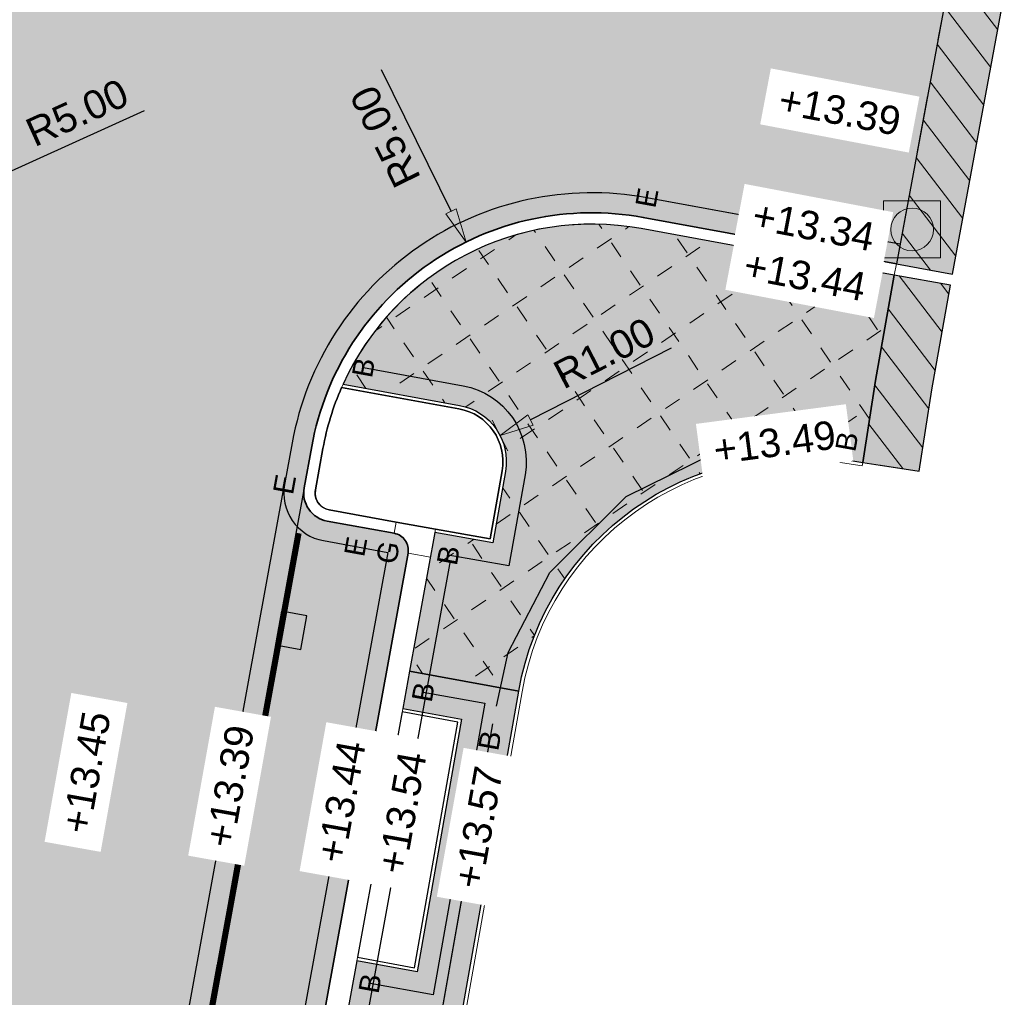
# Model space of a CAD drawing. Header units: metres. Extents: x 131295 to 132236, y 397710 to 398702.
# Tile 105 of 127: x 131675 to 131693, y 398551 to 398568. Entities that reach past the tile are written whole.
import ezdxf
from ezdxf.enums import TextEntityAlignment as Align

# ---------------------------------------------------------------- set-up
doc = ezdxf.new("R2010")
doc.units = ezdxf.units.M
doc.linetypes.add('AL-MATERIAALS', pattern=[2, 1, -1])
doc.linetypes.add('MA-1-3', pattern=[4, 1, -3])
doc.layers.get('Defpoints').update_dxf_attribs({"color": 128})
for name, color, linetype, lineweight in [('N-IE-markering 1 - 3 streep 0.10', 255, 'MA-1-3', 18), ('N-IE-te stellen putdeksel', 190, 'Continuous', 18), ('N-KO-opsluitband 60x200mm', 2, 'Continuous', 25), ('N-KO-opsluitband achterkant', 8, 'Continuous', 5), ('N-KO-tekst banden', 1, 'Continuous', 18), ('N-KO-trottoirband 180-200x250mm', 3, 'Continuous', 35), ('N-KO-trottoirband 380-400x250mm', 3, 'Continuous', 35), ('N-KO-trottoirband achterkant', 8, 'Continuous', 5), ('N-RI-straatkolk', 7, 'Continuous', 25), ("N-VH-arcering 'MAT' grijs 254", 254, 'Continuous', 18), ('N-VH-arcering bouwweg', 8, 'Continuous', 5), ('N-VH-arcering herstraten', 1, 'Continuous', 18), ('X-AL-maatvoering', 1, 'Continuous', 18), ('X-AL-materiaalscheiding', 1, 'AL-MATERIAALS', 18), ('X-AL-planhoogte', 190, 'Continuous', 25)]:
    doc.layers.add(name, color=color, linetype=linetype, lineweight=lineweight)
doc.layers.add("N-VH-arcering 'MAT' kleur 1 (heiderood)", color=7, linetype='Continuous', lineweight=18, true_color=0xd98c8c)
doc.layers.add("N-VH-arcering 'MAT' kleur 5 (roodbruin)", color=7, linetype='Continuous', lineweight=18, true_color=0xc5a6a0)
for name, color, linetype, plot in [('X-AL-contourlijnen', 30, 'Continuous', False), ('X-AL-hulplijn bandenlijnnummers', 30, 'Continuous', False), ('X-AL-hulplijn hoogtetekst', 190, 'Continuous', False)]:
    doc.layers.add(name, color=color, linetype=linetype, plot=plot)
doc.styles.add('CS Annotative', font='arial.ttf')
doc.dimstyles.new('CS Annotative', dxfattribs={"dimtxt": 2.5, "dimasz": 3, "dimexe": 0.18, "dimexo": 0.0625, "dimgap": 1, "dimtad": 1, "dimzin": 0, "dimdsep": 46, "dimtxsty": 'CS Annotative', "dimblk": 'CS Dimensionpijl', "dimcen": 0, "dimse1": 1, "dimse2": 1, "dimclrd": 256, "dimclre": 256, "dimclrt": 2, "dimadec": 0, "dimazin": 0, "dimtm": 1e-09, "dimtfac": 1, "dimtofl": 0, "dimtmove": 1, "dimatfit": 3, "dimfxl": 1, "dimtfillclr": 256, "dimtolj": 1, "dimtzin": 0, "dimarcsym": 0})
pattern_1 = [(307.33, (0, 0), (0.3975780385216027, 0.3032024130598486), [])]

# ---------------------------------------------------------------- blocks, each defined once
blk = doc.blocks.new('*U121')
blk.add_lwpolyline([(1.910961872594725, -1.913302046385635), (2.501110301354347, 1.028079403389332), (0.2950742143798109, 1.470690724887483), (-0.2950742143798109, -1.470690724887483)], close=True)
blk.add_solid([(1.910961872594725, -1.913302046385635), (-0.2950742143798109, -1.470690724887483), (1.910961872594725, -1.913302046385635), (2.501110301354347, 1.028079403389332)])
blk = doc.blocks.new('CS Dimensionpijl')
h = blk.add_hatch(color=256)
h.dxf.hatch_style = 1
h.paths.add_polyline_path([(-1, -0.1666666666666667), (0, 0), (-1, 0.1666666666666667)])
at = {"flags": 128}
blk.add_lwpolyline([(0, 0.5), (0, -0.5)], dxfattribs=at)
blk.add_lwpolyline([(-1, -0.1666666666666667), (0, 0), (-1, 0.1666666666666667)], close=True, dxfattribs=at)
blk = doc.blocks.new('*D179')
at = {"layer": 'Defpoints', "color": 0, "transparency": 16777216}
for p in [(131674.4469009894, 398564.926561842), (131669.8931853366, 398562.86169532)]:
    blk.add_point(p, dxfattribs=at)
at = {"layer": 'X-AL-maatvoering', "lineweight": -2, "transparency": 16777216}
blk.add_line((131677.5211871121, 398566.3205861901), (131674.9933468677, 398565.1743458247), dxfattribs=at)
at = {"layer": 'X-AL-maatvoering', "lineweight": -2, "transparency": 16777216, "xscale": 0.6000000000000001, "yscale": 0.6000000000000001, "zscale": 0.6000000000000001, "rotation": 204.3917504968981}
blk.add_blockref('CS Dimensionpijl', (131674.4469009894, 398564.926561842), dxfattribs=at)
at = {"layer": 'X-AL-maatvoering', "color": 2, "transparency": 16777216, "insert": (131676.3424687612, 398566.2860070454), "char_height": 0.5, "attachment_point": 5, "rotation": 24.391750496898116, "style": 'CS Annotative'}
blk.add_mtext('\\A1;R5.00', dxfattribs=at)
blk = doc.blocks.new('*D181')
at = {"layer": 'Defpoints', "color": 0, "transparency": 16777216}
for p in [(131683.7683763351, 398560.6173075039), (131682.8778707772, 398560.1623351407)]:
    blk.add_point(p, dxfattribs=at)
at = {"layer": 'X-AL-maatvoering', "lineweight": -2, "transparency": 16777216}
blk.add_line((131686.7743489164, 398562.1531030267), (131684.3026796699, 398560.8902909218), dxfattribs=at)
at = {"layer": 'X-AL-maatvoering', "lineweight": -2, "transparency": 16777216, "xscale": 0.6000000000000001, "yscale": 0.6000000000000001, "zscale": 0.6000000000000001, "rotation": 207.063156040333}
blk.add_blockref('CS Dimensionpijl', (131683.7683763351, 398560.6173075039), dxfattribs=at)
at = {"layer": 'X-AL-maatvoering', "color": 2, "transparency": 16777216, "insert": (131685.5985231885, 398562.0636238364), "char_height": 0.5, "attachment_point": 5, "rotation": 27.063156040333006, "style": 'CS Annotative'}
blk.add_mtext('\\A1;R1.00', dxfattribs=at)
blk = doc.blocks.new('*D309')
at = {"layer": 'Defpoints', "color": 0, "transparency": 16777216}
for p in [(131683.1728209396, 398564.0154957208), (131685.3803580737, 398559.5292077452)]:
    blk.add_point(p, dxfattribs=at)
at = {"layer": 'X-AL-maatvoering', "lineweight": -2, "transparency": 16777216}
blk.add_line((131681.6824773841, 398567.0442603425), (131682.9079164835, 398564.5538502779), dxfattribs=at)
at = {"layer": 'X-AL-maatvoering', "lineweight": -2, "transparency": 16777216, "xscale": 0.6000000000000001, "yscale": 0.6000000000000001, "zscale": 0.6000000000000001, "rotation": 296.2001005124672}
blk.add_blockref('CS Dimensionpijl', (131683.1728209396, 398564.0154957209), dxfattribs=at)
at = {"layer": 'X-AL-maatvoering', "color": 2, "transparency": 16777216, "insert": (131681.7542354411, 398565.8672202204), "char_height": 0.5, "attachment_point": 5, "rotation": 116.20010051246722, "style": 'CS Annotative'}
blk.add_mtext('\\A1;R5.00', dxfattribs=at)
blk = doc.blocks.new('CS te stellen put(deksel)')
at = {"flags": 128}
blk.add_lwpolyline([(-0.5, -0.5), (0.5, -0.5), (0.5, 0.5), (-0.5000000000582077, 0.5), (-0.5, -0.5)], close=True, dxfattribs=at)
blk.add_circle((0.0001273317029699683, 0.0003214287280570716), 0.3749999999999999)

msp = doc.modelspace()

# ---------------------------------------------------------------- hatches: boundary and pattern name
at = {"layer": "N-VH-arcering 'MAT' grijs 254"}
h = msp.add_hatch(color=256, dxfattribs=at)
h.dxf.hatch_style = 1
edge = h.paths.add_edge_path()
edge.add_arc((131685.3803580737, 398559.5292077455), 4.799999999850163, 79.59626660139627, 155.5055167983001)
edge.add_line((131681.0123523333, 398561.5193147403), (131683.0574081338, 398561.1460862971))
edge.add_arc((131682.8778707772, 398560.1623351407), 1.000000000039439, -10.007779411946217, 79.65718669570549, ccw=False)
edge.add_line((131683.8626549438, 398559.9885532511), (131683.6413128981, 398558.734256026))
edge.add_line((131683.6413128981, 398558.734256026), (131682.6252151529, 398558.9122947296))
edge.add_line((131682.6252151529, 398558.9122947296), (131682.1806921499, 398556.4789824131))
edge.add_line((131682.1806921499, 398556.4789824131), (131684.0955087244, 398556.1291793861))
edge.add_arc((131689.0194295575, 398555.2602699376), 4.999999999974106, 81.1011287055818, 169.9922205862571, ccw=False)
edge.add_line((131689.7928841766, 398560.2000845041), (131690.1371848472, 398560.1461754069))
edge.add_line((131690.1371848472, 398560.1461754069), (131690.362, 398561.5820000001))
edge.add_line((131690.362, 398561.5820000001), (131690.6911692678, 398563.4343662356))
edge.add_line((131690.6911692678, 398563.4343662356), (131686.2471575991, 398564.2502943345))
h = msp.add_hatch(color=256, dxfattribs=at)
h.dxf.hatch_style = 1
h.paths.add_polyline_path([(131691.6757446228, 398563.2594051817), (131690.6911692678, 398563.4343662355), (131690.362, 398561.582), (131690.1371848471, 398560.1461754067), (131691.1251477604, 398559.9914844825), (131691.3483732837, 398561.4171566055)])
h = msp.add_hatch(color=256, dxfattribs=at)
h.dxf.hatch_style = 1
edge = h.paths.add_edge_path()
edge.add_line((131677.0328371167, 398528.2785714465), (131675.0575144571, 398517.4573838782))
edge.add_line((131675.0575144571, 398517.4573838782), (131676.1888204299, 398517.2508728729))
edge.add_line((131676.1888204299, 398517.2508728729), (131675.4705212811, 398513.3158955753))
edge.add_line((131675.4705212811, 398513.3158955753), (131674.3392153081, 398513.5224065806))
edge.add_line((131674.3392153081, 398513.5224065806), (131673.4952138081, 398508.8988082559))
edge.add_line((131673.4952138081, 398508.8988082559), (131672.806592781, 398509.024510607))
edge.add_line((131672.806592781, 398509.024510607), (131671.6260995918, 398509.2400003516))
edge.add_arc((131671.5722271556, 398508.9448770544), 0.2999999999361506, 79.65500664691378, 169.6550066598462)
edge.add_arc((131680.9177982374, 398507.2389165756), 9.79999999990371, 169.6550066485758, 201.8939422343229)
edge.add_line((131671.8246165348, 398503.5845976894), (131682.0980583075, 398501.7386180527))
edge.add_arc((131681.9212059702, 398500.7543806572), 0.9999999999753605, -9.559727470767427, 79.81352924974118, ccw=False)
edge.add_line((131682.9073189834, 398500.5883049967), (131682.2323065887, 398496.5802612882))
edge.add_line((131682.2323065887, 398496.5802612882), (131685.2525119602, 398495.6504097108))
edge.add_line((131685.2525119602, 398495.6504097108), (131686.3560717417, 398500.9456116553))
edge.add_line((131686.3560717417, 398500.9456116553), (131686.756160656, 398503.1269954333))
edge.add_line((131686.756160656, 398503.1269954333), (131679.9490213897, 398504.3754969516))
edge.add_line((131679.9490213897, 398504.3754969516), (131678.748663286, 398504.8361364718))
edge.add_line((131678.748663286, 398504.8361364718), (131677.49233462, 398505.689384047))
edge.add_line((131677.49233462, 398505.689384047), (131676.7706104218, 398506.5856371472))
edge.add_line((131676.7706104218, 398506.5856371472), (131676.1621349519, 398507.6887012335))
edge.add_line((131676.1621349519, 398507.6887012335), (131675.8558561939, 398508.8695121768))
edge.add_line((131675.8558561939, 398508.8695121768), (131675.7709815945, 398509.8915060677))
edge.add_arc((131680.7375503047, 398509.3142754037), 4.999999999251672, 169.6550066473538, 173.3706420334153, ccw=False)
edge.add_line((131675.8188286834, 398510.2121493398), (131681.04226834, 398538.8271302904))
edge.add_line((131681.04226834, 398538.8271302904), (131684.0955087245, 398556.1291793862))
edge.add_line((131684.0955087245, 398556.1291793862), (131682.1806921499, 398556.4789824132))
edge.add_line((131682.1806921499, 398556.4789824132), (131682.0609311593, 398555.8234125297))
edge.add_line((131682.0609311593, 398555.8234125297), (131683.0943557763, 398555.6347689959))
edge.add_line((131683.0943557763, 398555.6347689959), (131682.3123237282, 398551.2031634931))
edge.add_line((131682.3123237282, 398551.2031634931), (131681.2528446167, 398551.3965630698))
edge.add_line((131681.2528446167, 398551.3965630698), (131679.9958211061, 398544.5103527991))
edge.add_line((131679.9958211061, 398544.5103527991), (131681.0958294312, 398544.3095549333))
edge.add_line((131681.0958294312, 398544.3095549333), (131680.400689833, 398540.3703500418))
edge.add_line((131680.400689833, 398540.3703500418), (131679.2775219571, 398540.5753755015))
edge.add_line((131679.2775219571, 398540.5753755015), (131677.7511362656, 398532.2135487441))
edge.add_line((131677.7511362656, 398532.2135487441), (131678.882442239, 398532.0070377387))
edge.add_line((131678.882442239, 398532.0070377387), (131678.1641430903, 398528.0720604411))
edge.add_line((131678.1641430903, 398528.0720604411), (131677.0328371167, 398528.2785714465))
at = {"layer": "N-VH-arcering 'MAT' kleur 1 (heiderood)"}
h = msp.add_hatch(color=256, dxfattribs=at)
h.dxf.hatch_style = 1
edge = h.paths.add_edge_path()
edge.add_arc((131680.9177982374, 398507.2389165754), 9.999999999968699, 169.655006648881, 201.1663707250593)
edge.add_line((131671.5924393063, 398503.6281436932), (131662.9253354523, 398505.2537025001))
edge.add_arc((131655.5242959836, 398511.9786273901), 9.99999999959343, 317.7402710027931, 334.4923612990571)
edge.add_arc((131655.5242728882, 398511.9786348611), 10.00002406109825, 334.4923796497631, 349.657168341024)
edge.add_line((131665.3618075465, 398510.1832538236), (131666.1723255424, 398514.6243882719))
edge.add_line((131666.1723255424, 398514.6243882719), (131668.0759277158, 398525.0549245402))
edge.add_line((131668.0759277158, 398525.0549245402), (131670.2303778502, 398536.8599396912))
edge.add_line((131670.2303778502, 398536.8599396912), (131670.6077810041, 398538.9278702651))
edge.add_line((131670.6077810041, 398538.9278702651), (131672.7622292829, 398550.7328841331))
edge.add_line((131672.7622292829, 398550.7328841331), (131673.2284373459, 398553.2874094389))
edge.add_line((131673.2284373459, 398553.2874094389), (131674.4851885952, 398560.1736113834))
edge.add_line((131674.4851885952, 398560.1736113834), (131674.8119411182, 398561.9640085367))
edge.add_arc((131669.8931853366, 398562.8616953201), 4.999999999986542, 349.6571866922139, 439.3503704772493)
edge.add_line((131670.8171988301, 398567.7755735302), (131667.906, 398568.323))
edge.add_line((131667.906, 398568.323), (131668.6009408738, 398572.116825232))
edge.add_line((131668.6009408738, 398572.116825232), (131671.4976140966, 398571.5861321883))
edge.add_arc((131672.3985087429, 398576.5043014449), 5.00000000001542, 259.6198179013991, 349.6726435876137)
edge.add_line((131677.3175065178, 398575.6079416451), (131677.4849990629, 398576.5270987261))
edge.add_line((131677.4849990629, 398576.5270987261), (131683.2673388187, 398575.4734172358))
edge.add_line((131683.2673388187, 398575.4734172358), (131683.2125967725, 398575.1732826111))
edge.add_arc((131688.131449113, 398574.2761250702), 5.000000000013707, 169.6633514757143, 259.4742436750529)
edge.add_line((131687.2180615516, 398569.3602606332), (131691.6391666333, 398568.5387950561))
edge.add_line((131691.6391666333, 398568.5387950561), (131690.7272859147, 398563.6310781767))
edge.add_line((131690.7272859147, 398563.6310781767), (131686.2832742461, 398564.4470062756))
edge.add_arc((131685.3803580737, 398559.5292077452), 5.000000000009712, 79.59626660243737, 169.6550066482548)
edge.add_line((131680.4616364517, 398560.4270816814), (131680.3284565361, 398559.6974971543))
edge.add_line((131680.3284565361, 398559.6974971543), (131671.0803549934, 398509.0346644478))
h = msp.add_hatch(color=256, dxfattribs=at)
h.dxf.hatch_style = 1
h.paths.add_polyline_path([(131692.6223392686, 398568.3561161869), (131691.6391666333, 398568.5387950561), (131690.7272859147, 398563.6310781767), (131691.71045855, 398563.4483993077)])
at = {"layer": "N-VH-arcering 'MAT' kleur 5 (roodbruin)"}
h = msp.add_hatch(color=256, dxfattribs=at)
h.dxf.hatch_style = 1
edge = h.paths.add_edge_path()
edge.add_arc((131681.8571620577, 398558.6052245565), 0.2999999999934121, 349.65500664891, 439.6550066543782)
edge.add_line((131681.9110344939, 398558.9003478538), (131680.7305413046, 398559.1158375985))
edge.add_arc((131680.8203286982, 398559.6077097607), 0.4999999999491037, 169.6550066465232, 259.65500664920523, ccw=False)
edge.add_line((131680.3284565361, 398559.6974971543), (131671.0803549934, 398509.0346644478))
edge.add_arc((131671.5722271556, 398508.9448770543), 0.5000000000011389, 79.65500664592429, 169.6550066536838, ccw=False)
edge.add_line((131671.6620145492, 398509.4367492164), (131672.8425077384, 398509.2212594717))
edge.add_arc((131672.8963801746, 398509.516382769), 0.2999999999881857, 259.6550066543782, 349.65500664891)
edge.add_line((131673.1915034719, 398509.4625103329), (131682.1522853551, 398558.5513521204))
at = {"layer": 'N-VH-arcering bouwweg'}
h = msp.add_hatch(dxfattribs=at)
h.set_pattern_fill('CS-BOUWWEG', color=256, angle=179.59)
h.set_pattern_definition([(304.2942045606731, (26430.70172517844, 79676.07251473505), (0.8261552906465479, 0.563442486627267), [0.3, -0.3]), (34.29420456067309, (26430.89824398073, 79676.03536153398), (-0.563442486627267, 0.8261552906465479), [0.3, -0.3])])
edge = h.paths.add_edge_path()
edge.add_arc((131685.3803580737, 398559.5292077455), 4.799999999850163, 79.59626660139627, 155.5055167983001)
edge.add_line((131681.0123523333, 398561.5193147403), (131683.0574081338, 398561.1460862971))
edge.add_arc((131682.8778707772, 398560.1623351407), 1.000000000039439, -10.007779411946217, 79.65718669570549, ccw=False)
edge.add_line((131683.8626549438, 398559.9885532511), (131683.6413128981, 398558.734256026))
edge.add_line((131683.6413128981, 398558.734256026), (131682.6252151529, 398558.9122947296))
edge.add_line((131682.6252151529, 398558.9122947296), (131682.1806921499, 398556.4789824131))
edge.add_line((131682.1806921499, 398556.4789824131), (131684.0955087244, 398556.1291793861))
edge.add_arc((131689.0194295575, 398555.2602699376), 4.999999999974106, 81.1011287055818, 169.9922205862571, ccw=False)
edge.add_line((131689.7928841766, 398560.2000845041), (131690.1371848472, 398560.1461754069))
edge.add_line((131690.1371848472, 398560.1461754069), (131690.362, 398561.5820000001))
edge.add_line((131690.362, 398561.5820000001), (131690.6911692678, 398563.4343662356))
edge.add_line((131690.6911692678, 398563.4343662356), (131686.2471575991, 398564.2502943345))
at = {"layer": 'N-VH-arcering herstraten'}
h = msp.add_hatch(dxfattribs=at)
h.set_pattern_fill('CS-HERSTRATEN', color=256, angle=262.33)
h.set_pattern_definition(pattern_1)
h.paths.add_polyline_path([(131692.6223392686, 398568.3561161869), (131691.6391666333, 398568.5387950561), (131690.7272859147, 398563.6310781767), (131691.71045855, 398563.4483993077)])
h = msp.add_hatch(dxfattribs=at)
h.set_pattern_fill('CS-HERSTRATEN', color=256, angle=262.33)
h.set_pattern_definition(pattern_1)
h.paths.add_polyline_path([(131691.6757446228, 398563.2594051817), (131690.6911692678, 398563.4343662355), (131690.362, 398561.582), (131690.1371848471, 398560.1461754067), (131691.1251477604, 398559.9914844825), (131691.3483732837, 398561.4171566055)])

# ---------------------------------------------------------------- linework, layer by layer
at = {"layer": 'N-IE-markering 1 - 3 streep 0.10', "const_width": 0.1, "flags": 128}
msp.add_lwpolyline([(131671.2732020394, 398509.8126811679), (131680.2339839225, 398558.9015229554)], dxfattribs=at)
at = {"layer": 'N-KO-opsluitband 60x200mm', "flags": 128}
for points in [[(131681.0123523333, 398561.5193147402), (131683.0574081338, 398561.146086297, -0.4125019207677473), (131683.8626549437, 398559.9885532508), (131683.641312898, 398558.7342560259), (131682.6252151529, 398558.9122947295)], [(131686.6971450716, 398503.1378195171), (131679.9490213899, 398504.3754969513), (131678.7486632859, 398504.8361364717), (131677.49233462, 398505.6893840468), (131676.7706104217, 398506.5856371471), (131676.1621349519, 398507.6887012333), (131675.8558561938, 398508.8695121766), (131675.7709815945, 398509.8915060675, -0.01621393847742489), (131675.8188286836, 398510.2121493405), (131681.04226834, 398538.8271302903), (131684.0955087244, 398556.129179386, -0.4085561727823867), (131689.7928841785, 398560.2000845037), (131690.1371848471, 398560.1461754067)]]:
    msp.add_lwpolyline(points, format="xyb", dxfattribs=at)
msp.add_lwpolyline([(131682.0609311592, 398555.8234125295), (131683.0943557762, 398555.6347689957), (131682.3123237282, 398551.2031634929), (131681.2528446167, 398551.3965630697)], dxfattribs=at)
at = {"layer": 'N-KO-opsluitband achterkant', "flags": 128}
for points in [[(131680.9871007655, 398561.4629321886), (131683.0466358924, 398561.0870612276, -0.4125019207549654), (131683.8035678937, 398559.9989801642), (131683.5926401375, 398558.8036984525), (131682.6355704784, 398558.9713943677)], [(131675.830580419, 398509.8845792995, -0.01621393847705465), (131675.877853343, 398510.2013748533), (131681.1013247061, 398538.8165294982), (131684.1545957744, 398556.1187524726, -0.4085561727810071), (131689.7836027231, 398560.140806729), (131690.1262620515, 398560.0866836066), (131690.1371848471, 398560.1461754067)]]:
    msp.add_lwpolyline(points, format="xyb", dxfattribs=at)
msp.add_lwpolyline([(131682.050156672, 398555.7643878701), (131683.0249030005, 398555.5864555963), (131682.2637251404, 398551.2730262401), (131681.2636191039, 398551.4555877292)], dxfattribs=at)
at = {"layer": 'N-KO-trottoirband 180-200x250mm'}
msp.add_lwpolyline([(131690.7272859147, 398563.6310781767), (131686.2832742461, 398564.4470062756, 0.4145138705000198), (131680.4616364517, 398560.4270816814), (131680.3284565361, 398559.6974971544, 0.4142135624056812), (131680.7305413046, 398559.1158375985), (131681.9110344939, 398558.9003478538)], format="xyb", dxfattribs=at)
at = {"layer": 'N-KO-trottoirband 380-400x250mm'}
msp.add_lwpolyline([(131681.9110344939, 398558.9003478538, -0.4142135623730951), (131682.1522853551, 398558.5513521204), (131673.1915034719, 398509.4625103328, -0.4142135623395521), (131672.8425077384, 398509.2212594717)], format="xyb", dxfattribs=at)
at = {"layer": 'N-KO-trottoirband achterkant'}
msp.add_lwpolyline([(131690.7272859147, 398563.6310781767), (131690.6911692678, 398563.4343662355), (131686.2471575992, 398564.2502943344, 0.4145138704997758), (131680.6583853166, 398560.391166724), (131680.5252054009, 398559.6615821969, 0.4142135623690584), (131680.7664562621, 398559.3125864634), (131681.9469494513, 398559.0970967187)], format="xyb", dxfattribs=at)
at = {"layer": 'N-KO-trottoirband achterkant', "flags": 128}
msp.add_lwpolyline([(131681.9110344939, 398558.9003478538), (131681.9469494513, 398559.0970967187), (131682.6355704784, 398558.9713943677), (131682.5457830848, 398558.4795222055), (131682.1522853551, 398558.5513521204)], dxfattribs=at)
at = {"layer": 'N-KO-trottoirband achterkant'}
msp.add_lwpolyline([(131682.5457830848, 398558.4795222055), (131673.5850012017, 398509.3906804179)], dxfattribs=at)
at = {"layer": 'X-AL-contourlijnen', "flags": 128}
msp.add_lwpolyline([(131691.6391666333, 398568.5387950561), (131690.7272859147, 398563.6310781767), (131686.2832742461, 398564.4470062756, 0.4145138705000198), (131680.4616364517, 398560.4270816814), (131680.3284565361, 398559.6974971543), (131671.0803549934, 398509.0346644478, 0.1383672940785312), (131671.5924393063, 398503.6281436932), (131662.9253354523, 398505.2537025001, 0.0732252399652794), (131664.5495747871, 398507.6723131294, 0.06626561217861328), (131665.3618075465, 398510.1832538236), (131666.1723255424, 398514.6243882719), (131668.0759277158, 398525.0549245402), (131670.2303778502, 398536.8599396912), (131670.6077810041, 398538.9278702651), (131672.7622292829, 398550.7328841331), (131673.2284373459, 398553.2874094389), (131674.4851885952, 398560.1736113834), (131674.8119411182, 398561.9640085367, 0.412646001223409), (131670.8171988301, 398567.7755735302), (131667.906, 398568.323)], format="xyb", dxfattribs=at)
for points in [[(131692.6223392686, 398568.3561161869), (131691.6391666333, 398568.5387950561), (131690.7272859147, 398563.6310781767), (131691.71045855, 398563.4483993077)], [(131691.6757446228, 398563.2594051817), (131690.6911692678, 398563.4343662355), (131690.362, 398561.582), (131690.1371848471, 398560.1461754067), (131691.1251477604, 398559.9914844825), (131691.3483732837, 398561.4171566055)], [(131683.0249030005, 398555.5864555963), (131682.050156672, 398555.7643878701), (131681.2636191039, 398551.4555877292), (131682.2637251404, 398551.2730262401)]]:
    msp.add_lwpolyline(points, close=True, dxfattribs=at)
for points in [[(131686.2471575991, 398564.2502943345, 0.3438847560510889), (131681.0123523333, 398561.5193147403), (131683.0574081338, 398561.1460862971, -0.4125019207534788), (131683.8626549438, 398559.9885532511), (131683.6413128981, 398558.734256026), (131682.6252151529, 398558.9122947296), (131682.1806921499, 398556.4789824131), (131684.0955087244, 398556.1291793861, -0.4085561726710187), (131689.7928841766, 398560.2000845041), (131690.1371848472, 398560.1461754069), (131690.362, 398561.5820000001), (131690.6911692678, 398563.4343662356)], [(131683.8035678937, 398559.9989801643, 0.4125019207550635), (131683.0466358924, 398561.0870612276), (131680.9871007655, 398561.4629321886, 0.05858802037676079), (131680.6583853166, 398560.3911667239), (131680.5252054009, 398559.6615821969, 0.4142135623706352), (131680.7664562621, 398559.3125864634), (131681.9469494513, 398559.0970967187), (131682.6355704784, 398558.9713943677), (131683.5926401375, 398558.8036984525)], [(131682.6355704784, 398558.9713943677), (131681.9469494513, 398559.0970967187), (131680.7664562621, 398559.3125864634, -0.414213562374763), (131680.5252054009, 398559.6615821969), (131680.6583853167, 398560.391166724, -0.05858802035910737), (131680.9871007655, 398561.4629321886), (131683.0466358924, 398561.0870612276, -0.4125019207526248), (131683.8035678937, 398559.9989801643), (131683.5926401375, 398558.8036984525)], [(131682.1522853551, 398558.5513521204, 0.4142135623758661), (131681.9110344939, 398558.9003478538), (131680.7305413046, 398559.1158375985, -0.4142135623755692), (131680.3284565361, 398559.6974971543), (131671.0803549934, 398509.0346644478, -0.4142135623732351), (131671.6620145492, 398509.4367492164), (131672.8425077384, 398509.2212594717, 0.4142135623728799), (131673.1915034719, 398509.4625103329)]]:
    msp.add_lwpolyline(points, format="xyb", close=True, dxfattribs=at)
msp.add_lwpolyline([(131675.8188286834, 398510.2121493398), (131681.04226834, 398538.8271302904), (131684.0955087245, 398556.1291793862), (131682.1806921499, 398556.4789824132), (131682.0609311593, 398555.8234125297), (131683.0943557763, 398555.6347689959), (131682.3123237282, 398551.2031634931), (131681.2528446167, 398551.3965630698), (131679.9958211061, 398544.5103527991), (131681.0958294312, 398544.3095549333), (131680.400689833, 398540.3703500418), (131679.2775219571, 398540.5753755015), (131677.7511362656, 398532.2135487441), (131678.882442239, 398532.0070377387), (131678.1641430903, 398528.0720604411), (131677.0328371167, 398528.2785714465), (131675.0575144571, 398517.4573838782)], dxfattribs=at)
at = {"layer": 'X-AL-hulplijn bandenlijnnummers'}
msp.add_lwpolyline([(131690.4954221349, 398564.0294990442), (131686.3464783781, 398564.7912521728, 0.4145138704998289), (131680.1173259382, 398560.489932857), (131679.9841460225, 398559.7603483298, 0.4142135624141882), (131680.6676901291, 398558.771527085), (131681.7989961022, 398558.5650160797), (131672.8561716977, 398509.5745487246), (131671.7248657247, 398509.7810597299, 0.4142135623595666), (131670.7360444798, 398509.0975156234, 0.3800271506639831), (131677.8723413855, 398497.3471173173), (131684.8039572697, 398495.213032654)], format="xyb", dxfattribs=at)
at = {"layer": 'X-AL-hulplijn bandenlijnnummers', "flags": 128}
for points in [[(131681.370315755, 398561.8097664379), (131683.1202462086, 398561.4903992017, -0.4125019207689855), (131684.2073294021, 398559.9277295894), (131683.9252373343, 398558.3291752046), (131682.8603072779, 398558.5157702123)], [(131675.4662902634, 398510.2287794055, -0.002193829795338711), (131675.47451817, 398510.2750005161), (131680.6977728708, 398538.8889682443), (131683.5870760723, 398555.2620209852)]]:
    msp.add_lwpolyline(points, format="xyb", dxfattribs=at)
for points in [[(131683.7058303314, 398555.8643084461), (131683.9115145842, 398556.8076361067), (131684.6434600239, 398558.2104068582), (131685.9833470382, 398559.545051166), (131687.5147527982, 398560.3004141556), (131689.0497737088, 398560.5562406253), (131689.8567690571, 398560.5120537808)], [(131682.4189056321, 398556.1138506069), (131683.499496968, 398555.9165971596), (131682.5958154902, 398550.7956308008), (131681.4851167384, 398550.99838012)]]:
    msp.add_lwpolyline(points, dxfattribs=at)
at = {"layer": 'X-AL-hulplijn hoogtetekst'}
msp.add_lwpolyline([(131690.7904900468, 398563.9753240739), (131686.3464783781, 398564.7912521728, 0.4145138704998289), (131680.1173259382, 398560.489932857), (131679.9841460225, 398559.7603483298, 0.4142135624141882), (131680.6676901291, 398558.771527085), (131681.7989961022, 398558.5650160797), (131672.8561716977, 398509.5745487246), (131671.7248657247, 398509.7810597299, 0.4142135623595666), (131670.7360444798, 398509.0975156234, 0.3800271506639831), (131677.8723413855, 398497.3471173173), (131685.0906760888, 398495.1247585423)], format="xyb", dxfattribs=at)
at = {"layer": 'X-AL-hulplijn hoogtetekst', "flags": 128}
msp.add_lwpolyline([(131670.7360444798, 398509.0975156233), (131679.9841460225, 398559.7603483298)], dxfattribs=at)
at = {"layer": 'X-AL-hulplijn hoogtetekst'}
msp.add_lwpolyline([(131682.8900935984, 398558.4166710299), (131673.9293117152, 398509.3278292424)], dxfattribs=at)
at = {"layer": 'X-AL-hulplijn hoogtetekst', "flags": 128}
msp.add_lwpolyline([(131675.4233217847, 398509.9319122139, -0.01621393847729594), (131675.47451817, 398510.2750005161), (131680.6977728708, 398538.8889682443), (131683.6392106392, 398555.5574562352)], format="xyb", dxfattribs=at)
at = {"layer": 'X-AL-materiaalscheiding', "flags": 128}
for points in [[(131690.7272859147, 398563.6310781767), (131691.6391666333, 398568.5387950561)], [(131690.7272859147, 398563.6310781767), (131691.71045855, 398563.4483993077), (131692.6223392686, 398568.356116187)], [(131690.6911692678, 398563.4343662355), (131690.362, 398561.582), (131690.1371848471, 398560.1461754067)], [(131690.6911692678, 398563.4343662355), (131691.6757446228, 398563.2594051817), (131691.3483732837, 398561.4171566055), (131691.1251477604, 398559.9914844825), (131690.1371848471, 398560.1461754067)], [(131671.0803549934, 398509.0346644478), (131680.3284565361, 398559.6974971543)], [(131684.0955087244, 398556.129179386), (131682.1806921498, 398556.478982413)]]:
    msp.add_lwpolyline(points, dxfattribs=at)

# ---------------------------------------------------------------- block references
at = {"layer": 'N-IE-te stellen putdeksel'}
msp.add_blockref('CS te stellen put(deksel)', (131691.004, 398564.236), dxfattribs=at)
at = {"layer": 'N-RI-straatkolk', "xscale": 0.2, "yscale": 0.2, "zscale": 0.2, "rotation": 1}
msp.add_blockref('*U121', (131679.8795197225, 398557.2381371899), dxfattribs=at)

# ---------------------------------------------------------------- texts
at = {"layer": 'N-KO-tekst banden', "style": 'CS Annotative'}
for s, p in [('E', (131686.3464783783, 398564.7912521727)), ('B', (131681.370315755, 398561.809766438)), ('B', (131689.856769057, 398560.5120537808)), ('E', (131679.9841460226, 398559.7603483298)), ('E', (131681.2333431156, 398558.6682715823)), ('G', (131681.7989961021, 398558.5650160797)), ('B', (131682.860307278, 398558.5157702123)), ('B', (131682.4189056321, 398556.113850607)), ('B', (131683.5870760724, 398555.2620209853)), ('B', (131681.4851167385, 398550.99838012))]:
    msp.add_text(s, height=0.3599999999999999, rotation=79.70420456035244, dxfattribs=at).set_placement(p, align=Align.MIDDLE)

# ---------------------------------------------------------------- dimensions: what is measured, and where the dimension line sits
at = {"layer": 'X-AL-maatvoering'}
for center, mpoint, picture, middle in [((131685.3803580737, 398559.5292077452), (131683.1728209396, 398564.0154957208), '*D309', (131681.7542354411, 398565.8672202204)), ((131669.8931853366, 398562.86169532), (131674.4469009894, 398564.926561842), '*D179', (131676.3424687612, 398566.2860070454)), ((131682.8778707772, 398560.1623351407), (131683.7683763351, 398560.6173075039), '*D181', (131685.8056659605, 398561.6581886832))]:
    dim = msp.add_radius_dim(center=center, mpoint=mpoint, dimstyle='CS Annotative', dxfattribs=at)
    dim.commit()
    dim.dimension.update_dxf_attribs({"geometry": picture, "text_midpoint": middle})

# ---------------------------------------------------------------- next in the draw order: texts
at = {"layer": 'X-AL-planhoogte', "attachment_point": 5, "style": 'CS Annotative', "bg_fill": 2}
for s, insert, char_height, rotation in [('+13.39', (131689.7333380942, 398566.3212622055), 0.4999999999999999, 349.2411660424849), ('+13.34', (131689.2724110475, 398564.2927847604), 0.4999999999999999, 349.2411660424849), ('+13.44', (131689.121332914, 398563.4163421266), 0.4999999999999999, 349.2411660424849), ('+13.49', (131688.5898511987, 398560.4951480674), 0.4999999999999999, 7.483188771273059), ('+13.45', (131676.5015499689, 398554.7017197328), 0.5, 79.81996694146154), ('+13.39', (131679.0232347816, 398554.4587458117), 0.5, 79.81996692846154), ('+13.44', (131680.9789461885, 398554.1875938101), 0.5, 79.81996692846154), ('+13.54', (131682.0471111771, 398553.9945477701), 0.5, 79.81996692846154), ('+13.57', (131683.3890083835, 398553.7372247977), 0.5, 79.81996692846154)]:
    msp.add_mtext(s, dxfattribs=dict(at, insert=insert, char_height=char_height, rotation=rotation))

doc.saveas('drawing.dxf')
